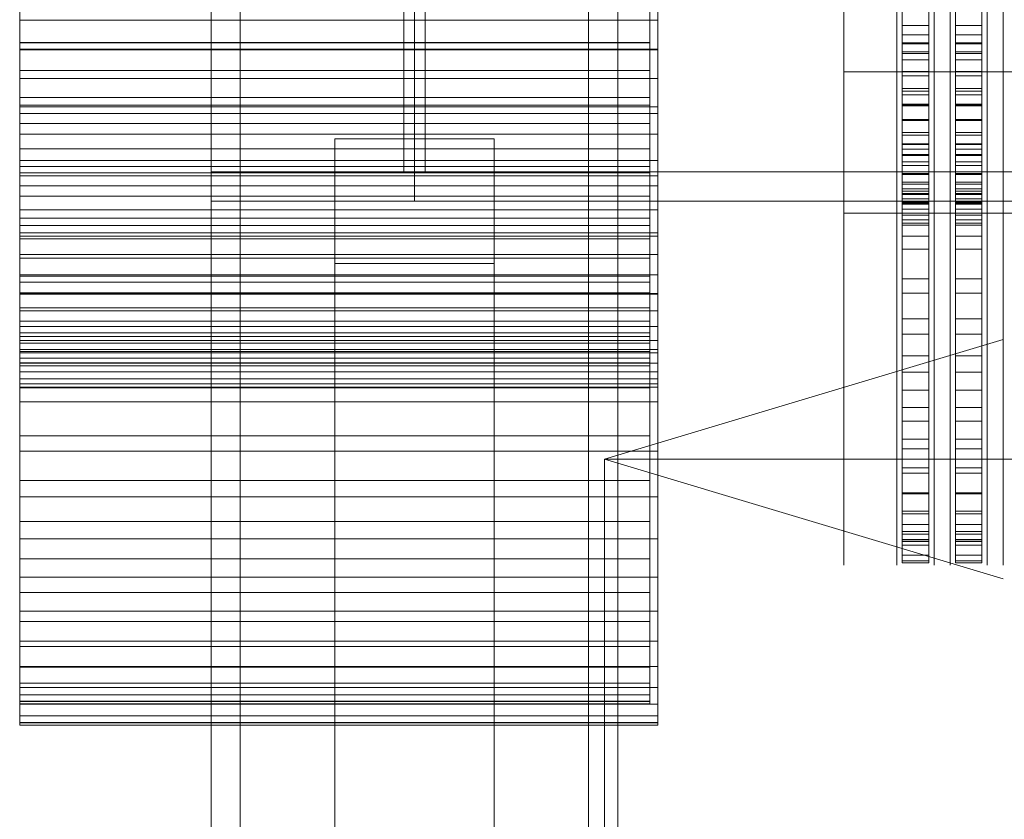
# Model space of a CAD drawing. Header units: millimetres. Extents: x -1970 to 61924, y -58230 to 6847.
# Tile 11 of 256: x -1970 to -1600, y -34735 to -34435. Entities that reach past the tile are written whole.
import ezdxf

# ---------------------------------------------------------------- set-up
doc = ezdxf.new("R2010")
doc.units = ezdxf.units.MM
for name, color, linetype, lineweight in [('COTAS_P', 1, 'Continuous', 0), ('frontal_briquetadora', 7, 'Continuous', 0), ('frontal_tolva', 7, 'Continuous', 0)]:
    doc.layers.add(name, color=color, linetype=linetype, lineweight=lineweight)
doc.dimstyles.new('R19_100', dxfattribs={"dimtxt": 250, "dimasz": 150, "dimexe": 150, "dimexo": 80, "dimgap": 100, "dimtad": 1, "dimtih": 1, "dimtoh": 1, "dimdsep": 46, "dimcen": 0.09, "dimadec": 0, "dimazin": 0, "dimtfac": 1, "dimtdec": 4, "dimtofl": 0, "dimtmove": 0, "dimatfit": 3, "dimfxl": 1, "dimtolj": 1, "dimtzin": 0, "dimarcsym": 0})

# ---------------------------------------------------------------- blocks, each defined once
blk = doc.blocks.new('DIM_R26_43')
at = {"layer": 'COTAS_P'}
for p, q in [((-1750, -34600), (-1600, -34555)), ((2600, -34600), (2450, -34555)), ((-1750, -35500), (-1750, -34600)), ((-1750, -34600), (2600, -34600)), ((-1750, -34600), (-1600, -34645)), ((2600, -34600), (2450, -34645)), ((2600, -35500), (2600, -34600))]:
    blk.add_line(p, q, dxfattribs=at)
blk.add_text('4350 P', height=250, dxfattribs=at).set_placement((425, -34500))

msp = doc.modelspace()

# ---------------------------------------------------------------- linework, layer by layer
at = {"layer": 'frontal_briquetadora'}
for p, q in [((-1970, -34419.073), (-1970, -34443.29)), ((-1970, -34421.041), (-1970, -34445.793)), ((-1733, -34419.073), (-1733, -34443.29)), ((-1730, -34421.041), (-1730, -34445.793)), ((-1970, -34434.992), (-1970, -34423.71)), ((-1730, -34434.992), (-1730, -34423.71)), ((-1660, -34421.718), (-1660, -34439.805)), ((-1640, -34421.718), (-1640, -34439.805)), ((-1640, -34422.364), (-1640, -34440.514)), ((-1638, -34424.199), (-1638, -34443.878)), ((-1628, -34424.199), (-1628, -34443.878)), ((-1626, -34421.718), (-1626, -34439.805)), ((-1626, -34422.364), (-1626, -34440.514)), ((-1620, -34421.718), (-1620, -34439.805)), ((-1620, -34422.364), (-1620, -34440.514)), ((-1618, -34424.199), (-1618, -34443.878)), ((-1608, -34424.199), (-1608, -34443.878)), ((-1606, -34421.718), (-1606, -34439.805)), ((-1606, -34422.364), (-1606, -34440.514)), ((-1600, -34421.718), (-1600, -34439.805)), ((-1600, -34422.364), (-1600, -34440.514)), ((-1660, -34427.684), (-1660, -34446.333)), ((-1640, -34426.432), (-1640, -34444.805)), ((-1640, -34427.684), (-1640, -34446.333)), ((-1638, -34426.703), (-1638, -34446.905)), ((-1628, -34426.703), (-1628, -34446.905)), ((-1626, -34426.432), (-1626, -34444.805)), ((-1626, -34427.684), (-1626, -34446.333)), ((-1620, -34426.432), (-1620, -34444.805)), ((-1620, -34427.684), (-1620, -34446.333)), ((-1618, -34426.703), (-1618, -34446.905)), ((-1608, -34426.703), (-1608, -34446.905)), ((-1606, -34426.432), (-1606, -34444.805)), ((-1606, -34427.684), (-1606, -34446.333)), ((-1600, -34426.432), (-1600, -34444.805)), ((-1600, -34427.684), (-1600, -34446.333)), ((-1660, -34436.432), (-1660, -34431.991)), ((-1638, -34436.967), (-1638, -34430.23)), ((-1628, -34436.967), (-1628, -34430.23)), ((-1618, -34436.967), (-1618, -34430.23)), ((-1608, -34436.967), (-1608, -34430.23)), ((-1970, -34443.442), (-1970, -34432.82)), ((-1970, -34446.081), (-1970, -34434.992)), ((-1970, -34434.992), (-1730, -34434.992)), ((-1733, -34443.442), (-1733, -34432.82)), ((-1730, -34446.081), (-1730, -34434.992)), ((-1638, -34440.509), (-1638, -34433.326)), ((-1628, -34440.509), (-1628, -34433.326)), ((-1618, -34440.509), (-1618, -34433.326)), ((-1608, -34440.509), (-1608, -34433.326)), ((-1660, -34444.435), (-1660, -34436.432)), ((-1660, -34443.861), (-1660, -34438.248)), ((-1638, -34443.503), (-1638, -34436.967)), ((-1638, -34436.967), (-1628, -34436.967)), ((-1628, -34443.503), (-1628, -34436.967)), ((-1618, -34443.503), (-1618, -34436.967)), ((-1618, -34436.967), (-1608, -34436.967)), ((-1608, -34443.503), (-1608, -34436.967)), ((-1970, -34443.29), (-1970, -34466.957)), ((-1970, -34443.29), (-1733, -34443.29)), ((-1970, -34453.839), (-1970, -34443.442)), ((-1970, -34443.442), (-1733, -34443.442)), ((-1733, -34443.29), (-1733, -34466.957)), ((-1733, -34453.839), (-1733, -34443.442)), ((-1660, -34439.805), (-1660, -34456.632)), ((-1640, -34439.805), (-1640, -34456.632)), ((-1640, -34440.514), (-1640, -34457.106)), ((-1638, -34447.477), (-1638, -34440.509)), ((-1638, -34440.509), (-1628, -34440.509)), ((-1628, -34447.477), (-1628, -34440.509)), ((-1626, -34439.805), (-1626, -34456.632)), ((-1626, -34440.514), (-1626, -34457.106)), ((-1620, -34439.805), (-1620, -34456.632)), ((-1620, -34440.514), (-1620, -34457.106)), ((-1618, -34447.477), (-1618, -34440.509)), ((-1618, -34440.509), (-1608, -34440.509)), ((-1608, -34447.477), (-1608, -34440.509)), ((-1606, -34439.805), (-1606, -34456.632)), ((-1606, -34440.514), (-1606, -34457.106)), ((-1600, -34439.805), (-1600, -34456.632)), ((-1600, -34440.514), (-1600, -34457.106)), ((-1970, -34445.793), (-1970, -34469.983)), ((-1970, -34445.793), (-1730, -34445.793)), ((-1970, -34456.935), (-1970, -34446.081)), ((-1970, -34446.081), (-1730, -34446.081)), ((-1730, -34445.793), (-1730, -34469.983)), ((-1730, -34456.935), (-1730, -34446.081)), ((-1660, -34454.633), (-1660, -34443.861)), ((-1660, -34454.414), (-1660, -34444.435)), ((-1660, -34446.333), (-1660, -34464.504)), ((-1640, -34444.805), (-1640, -34462.687)), ((-1640, -34446.333), (-1640, -34464.504)), ((-1638, -34449.815), (-1638, -34443.503)), ((-1638, -34443.503), (-1628, -34443.503)), ((-1638, -34443.878), (-1638, -34463.004)), ((-1638, -34443.878), (-1628, -34443.878)), ((-1638, -34446.905), (-1638, -34466.539)), ((-1638, -34446.905), (-1628, -34446.905)), ((-1628, -34449.815), (-1628, -34443.503)), ((-1628, -34443.878), (-1628, -34463.004)), ((-1628, -34446.905), (-1628, -34466.539)), ((-1626, -34444.805), (-1626, -34462.687)), ((-1626, -34446.333), (-1626, -34464.504)), ((-1620, -34444.805), (-1620, -34462.687)), ((-1620, -34446.333), (-1620, -34464.504)), ((-1618, -34449.815), (-1618, -34443.503)), ((-1618, -34443.503), (-1608, -34443.503)), ((-1618, -34443.878), (-1618, -34463.004)), ((-1618, -34443.878), (-1608, -34443.878)), ((-1618, -34446.905), (-1618, -34466.539)), ((-1618, -34446.905), (-1608, -34446.905)), ((-1608, -34449.815), (-1608, -34443.503)), ((-1608, -34443.878), (-1608, -34463.004)), ((-1608, -34446.905), (-1608, -34466.539)), ((-1606, -34444.805), (-1606, -34462.687)), ((-1606, -34446.333), (-1606, -34464.504)), ((-1600, -34444.805), (-1600, -34462.687)), ((-1600, -34446.333), (-1600, -34464.504)), ((-1638, -34454.206), (-1638, -34447.477)), ((-1638, -34447.477), (-1628, -34447.477)), ((-1638, -34455.877), (-1638, -34449.815)), ((-1638, -34449.815), (-1628, -34449.815)), ((-1628, -34454.206), (-1628, -34447.477)), ((-1628, -34455.877), (-1628, -34449.815)), ((-1618, -34454.206), (-1618, -34447.477)), ((-1618, -34447.477), (-1608, -34447.477)), ((-1618, -34455.877), (-1618, -34449.815)), ((-1618, -34449.815), (-1608, -34449.815)), ((-1608, -34454.206), (-1608, -34447.477)), ((-1608, -34455.877), (-1608, -34449.815)), ((-1970, -34463.972), (-1970, -34453.839)), ((-1970, -34453.839), (-1733, -34453.839)), ((-1733, -34463.972), (-1733, -34453.839)), ((-1660, -34454.414), (-1510, -34454.414)), ((-1660, -34454.414), (-1660, -34464.393)), ((-1638, -34460.669), (-1638, -34454.206)), ((-1638, -34454.206), (-1628, -34454.206)), ((-1628, -34460.669), (-1628, -34454.206)), ((-1618, -34460.669), (-1618, -34454.206)), ((-1618, -34454.206), (-1608, -34454.206)), ((-1608, -34460.669), (-1608, -34454.206)), ((-1970, -34467.513), (-1970, -34456.935)), ((-1970, -34456.935), (-1730, -34456.935)), ((-1730, -34467.513), (-1730, -34456.935)), ((-1660, -34469.69), (-1660, -34454.633)), ((-1660, -34456.632), (-1660, -34471.822)), ((-1640, -34456.632), (-1640, -34471.822)), ((-1640, -34457.106), (-1640, -34471.687)), ((-1638, -34461.668), (-1638, -34455.877)), ((-1638, -34455.877), (-1628, -34455.877)), ((-1628, -34461.668), (-1628, -34455.877)), ((-1626, -34456.632), (-1626, -34471.822)), ((-1626, -34457.106), (-1626, -34471.687)), ((-1620, -34456.632), (-1620, -34471.822)), ((-1620, -34457.106), (-1620, -34471.687)), ((-1618, -34461.668), (-1618, -34455.877)), ((-1618, -34455.877), (-1608, -34455.877)), ((-1608, -34461.668), (-1608, -34455.877)), ((-1606, -34456.632), (-1606, -34471.822)), ((-1606, -34457.106), (-1606, -34471.687)), ((-1600, -34456.632), (-1600, -34471.822)), ((-1600, -34457.106), (-1600, -34471.687)), ((-1638, -34466.843), (-1638, -34460.669)), ((-1638, -34460.669), (-1628, -34460.669)), ((-1638, -34467.166), (-1638, -34461.668)), ((-1638, -34461.668), (-1628, -34461.668)), ((-1628, -34466.843), (-1628, -34460.669)), ((-1628, -34467.166), (-1628, -34461.668)), ((-1618, -34466.843), (-1618, -34460.669)), ((-1618, -34460.669), (-1608, -34460.669)), ((-1618, -34467.166), (-1618, -34461.668)), ((-1618, -34461.668), (-1608, -34461.668)), ((-1608, -34466.843), (-1608, -34460.669)), ((-1608, -34467.166), (-1608, -34461.668)), ((-1970, -34473.803), (-1970, -34463.972)), ((-1970, -34463.972), (-1733, -34463.972)), ((-1733, -34473.803), (-1733, -34463.972)), ((-1660, -34464.393), (-1660, -34472.396)), ((-1660, -34464.504), (-1660, -34482.122)), ((-1640, -34462.687), (-1640, -34480)), ((-1640, -34464.504), (-1640, -34482.122)), ((-1638, -34463.004), (-1638, -34481.485)), ((-1638, -34463.004), (-1628, -34463.004)), ((-1628, -34463.004), (-1628, -34481.485)), ((-1626, -34462.687), (-1626, -34480)), ((-1626, -34464.504), (-1626, -34482.122)), ((-1620, -34462.687), (-1620, -34480)), ((-1620, -34464.504), (-1620, -34482.122)), ((-1618, -34463.004), (-1618, -34481.485)), ((-1618, -34463.004), (-1608, -34463.004)), ((-1608, -34463.004), (-1608, -34481.485)), ((-1606, -34462.687), (-1606, -34480)), ((-1606, -34464.504), (-1606, -34482.122)), ((-1600, -34462.687), (-1600, -34480)), ((-1600, -34464.504), (-1600, -34482.122)), ((-1970, -34466.957), (-1970, -34489.959)), ((-1970, -34466.957), (-1733, -34466.957)), ((-1970, -34477.777), (-1970, -34467.513)), ((-1970, -34467.513), (-1730, -34467.513)), ((-1733, -34466.957), (-1733, -34489.959)), ((-1730, -34477.777), (-1730, -34467.513)), ((-1638, -34466.539), (-1638, -34485.511)), ((-1638, -34466.539), (-1628, -34466.539)), ((-1638, -34472.704), (-1638, -34466.843)), ((-1638, -34466.843), (-1628, -34466.843)), ((-1638, -34472.35), (-1638, -34467.166)), ((-1638, -34467.166), (-1628, -34467.166)), ((-1628, -34466.539), (-1628, -34485.511)), ((-1628, -34472.704), (-1628, -34466.843)), ((-1628, -34472.35), (-1628, -34467.166)), ((-1618, -34466.539), (-1618, -34485.511)), ((-1618, -34466.539), (-1608, -34466.539)), ((-1618, -34472.704), (-1618, -34466.843)), ((-1618, -34466.843), (-1608, -34466.843)), ((-1618, -34472.35), (-1618, -34467.166)), ((-1618, -34467.166), (-1608, -34467.166)), ((-1608, -34466.539), (-1608, -34485.511)), ((-1608, -34472.704), (-1608, -34466.843)), ((-1608, -34472.35), (-1608, -34467.166)), ((-1970, -34469.983), (-1970, -34493.494)), ((-1970, -34469.983), (-1730, -34469.983)), ((-1730, -34469.983), (-1730, -34493.494)), ((-1660, -34487.814), (-1660, -34469.69)), ((-1660, -34471.822), (-1660, -34485.038)), ((-1660, -34472.396), (-1660, -34476.837)), ((-1640, -34471.687), (-1640, -34483.86)), ((-1640, -34471.822), (-1640, -34485.038)), ((-1638, -34477.201), (-1638, -34472.35)), ((-1638, -34472.35), (-1628, -34472.35)), ((-1638, -34478.231), (-1638, -34472.704)), ((-1638, -34472.704), (-1628, -34472.704)), ((-1628, -34477.201), (-1628, -34472.35)), ((-1628, -34478.231), (-1628, -34472.704)), ((-1626, -34471.687), (-1626, -34483.86)), ((-1626, -34471.822), (-1626, -34485.038)), ((-1620, -34471.687), (-1620, -34483.86)), ((-1620, -34471.822), (-1620, -34485.038)), ((-1618, -34477.201), (-1618, -34472.35)), ((-1618, -34472.35), (-1608, -34472.35)), ((-1618, -34478.231), (-1618, -34472.704)), ((-1618, -34472.704), (-1608, -34472.704)), ((-1608, -34477.201), (-1608, -34472.35)), ((-1608, -34478.231), (-1608, -34472.704)), ((-1606, -34471.687), (-1606, -34483.86)), ((-1606, -34471.822), (-1606, -34485.038)), ((-1600, -34471.687), (-1600, -34483.86)), ((-1600, -34471.822), (-1600, -34485.038)), ((-1970, -34483.296), (-1970, -34473.803)), ((-1970, -34473.803), (-1733, -34473.803)), ((-1733, -34483.296), (-1733, -34473.803)), ((-1970, -34487.687), (-1970, -34477.777)), ((-1970, -34477.777), (-1730, -34477.777)), ((-1730, -34487.687), (-1730, -34477.777)), ((-1640, -34480), (-1640, -34496.671)), ((-1638, -34481.701), (-1638, -34477.201)), ((-1638, -34477.201), (-1628, -34477.201)), ((-1638, -34483.403), (-1638, -34478.231)), ((-1638, -34478.231), (-1628, -34478.231)), ((-1628, -34481.701), (-1628, -34477.201)), ((-1628, -34483.403), (-1628, -34478.231)), ((-1626, -34480), (-1626, -34496.671)), ((-1620, -34480), (-1620, -34496.671)), ((-1618, -34481.701), (-1618, -34477.201)), ((-1618, -34477.201), (-1608, -34477.201)), ((-1618, -34483.403), (-1618, -34478.231)), ((-1618, -34478.231), (-1608, -34478.231)), ((-1608, -34481.701), (-1608, -34477.201)), ((-1608, -34483.403), (-1608, -34478.231)), ((-1606, -34480), (-1606, -34496.671)), ((-1600, -34480), (-1600, -34496.671)), ((-1970, -34492.415), (-1970, -34483.296)), ((-1970, -34483.296), (-1733, -34483.296)), ((-1733, -34492.415), (-1733, -34483.296)), ((-1660, -34482.122), (-1660, -34499.116)), ((-1640, -34482.122), (-1640, -34499.116)), ((-1640, -34483.86), (-1640, -34493.293)), ((-1638, -34481.485), (-1638, -34499.229)), ((-1638, -34481.485), (-1628, -34481.485)), ((-1638, -34485.833), (-1638, -34481.701)), ((-1638, -34481.701), (-1628, -34481.701)), ((-1638, -34488.2), (-1638, -34483.403)), ((-1638, -34483.403), (-1628, -34483.403)), ((-1628, -34481.485), (-1628, -34499.229)), ((-1628, -34485.833), (-1628, -34481.701)), ((-1628, -34488.2), (-1628, -34483.403)), ((-1626, -34482.122), (-1626, -34499.116)), ((-1626, -34483.86), (-1626, -34493.293)), ((-1620, -34482.122), (-1620, -34499.116)), ((-1620, -34483.86), (-1620, -34493.293)), ((-1618, -34481.485), (-1618, -34499.229)), ((-1618, -34481.485), (-1608, -34481.485)), ((-1618, -34485.833), (-1618, -34481.701)), ((-1618, -34481.701), (-1608, -34481.701)), ((-1618, -34488.2), (-1618, -34483.403)), ((-1618, -34483.403), (-1608, -34483.403)), ((-1608, -34481.485), (-1608, -34499.229)), ((-1608, -34485.833), (-1608, -34481.701)), ((-1608, -34488.2), (-1608, -34483.403)), ((-1606, -34482.122), (-1606, -34499.116)), ((-1606, -34483.86), (-1606, -34493.293)), ((-1600, -34482.122), (-1600, -34499.116)), ((-1600, -34483.86), (-1600, -34493.293)), ((-1970, -34497.207), (-1970, -34487.687)), ((-1970, -34487.687), (-1730, -34487.687)), ((-1730, -34497.207), (-1730, -34487.687)), ((-1660, -34485.038), (-1660, -34495.983)), ((-1660, -34507.535), (-1660, -34487.814)), ((-1640, -34485.038), (-1640, -34495.983)), ((-1638, -34485.511), (-1638, -34503.727)), ((-1638, -34485.511), (-1628, -34485.511)), ((-1638, -34489.581), (-1638, -34485.833)), ((-1638, -34485.833), (-1628, -34485.833)), ((-1628, -34485.511), (-1628, -34503.727)), ((-1628, -34489.581), (-1628, -34485.833)), ((-1626, -34485.038), (-1626, -34495.983)), ((-1620, -34485.038), (-1620, -34495.983)), ((-1618, -34485.511), (-1618, -34503.727)), ((-1618, -34485.511), (-1608, -34485.511)), ((-1618, -34489.581), (-1618, -34485.833)), ((-1618, -34485.833), (-1608, -34485.833)), ((-1608, -34485.511), (-1608, -34503.727)), ((-1608, -34489.581), (-1608, -34485.833)), ((-1606, -34485.038), (-1606, -34495.983)), ((-1600, -34485.038), (-1600, -34495.983)), ((-1970, -34489.959), (-1970, -34512.184)), ((-1970, -34489.959), (-1733, -34489.959)), ((-1733, -34489.959), (-1733, -34512.184)), ((-1638, -34492.605), (-1638, -34488.2)), ((-1638, -34488.2), (-1628, -34488.2)), ((-1638, -34492.931), (-1638, -34489.581)), ((-1638, -34489.581), (-1628, -34489.581)), ((-1628, -34492.605), (-1628, -34488.2)), ((-1628, -34492.931), (-1628, -34489.581)), ((-1618, -34492.605), (-1618, -34488.2)), ((-1618, -34488.2), (-1608, -34488.2)), ((-1618, -34492.931), (-1618, -34489.581)), ((-1618, -34489.581), (-1608, -34489.581)), ((-1608, -34492.605), (-1608, -34488.2)), ((-1608, -34492.931), (-1608, -34489.581)), ((-1970, -34501.126), (-1970, -34492.415)), ((-1970, -34492.415), (-1733, -34492.415)), ((-1970, -34493.494), (-1970, -34516.21)), ((-1970, -34493.494), (-1730, -34493.494)), ((-1733, -34501.126), (-1733, -34492.415)), ((-1730, -34493.494), (-1730, -34516.21)), ((-1640, -34493.293), (-1640, -34499.728)), ((-1638, -34496.601), (-1638, -34492.605)), ((-1638, -34492.605), (-1628, -34492.605)), ((-1638, -34495.871), (-1638, -34492.931)), ((-1638, -34492.931), (-1628, -34492.931)), ((-1628, -34496.601), (-1628, -34492.605)), ((-1628, -34495.871), (-1628, -34492.931)), ((-1626, -34493.293), (-1626, -34499.728)), ((-1620, -34493.293), (-1620, -34499.728)), ((-1618, -34496.601), (-1618, -34492.605)), ((-1618, -34492.605), (-1608, -34492.605)), ((-1618, -34495.871), (-1618, -34492.931)), ((-1618, -34492.931), (-1608, -34492.931)), ((-1608, -34496.601), (-1608, -34492.605)), ((-1608, -34495.871), (-1608, -34492.931)), ((-1606, -34493.293), (-1606, -34499.728)), ((-1600, -34493.293), (-1600, -34499.728)), ((-1970, -34506.3), (-1970, -34497.207)), ((-1970, -34497.207), (-1730, -34497.207)), ((-1730, -34506.3), (-1730, -34497.207)), ((-1660, -34495.983), (-1660, -34504.414)), ((-1640, -34495.983), (-1640, -34504.414)), ((-1640, -34496.671), (-1640, -34512.628)), ((-1638, -34498.39), (-1638, -34495.871)), ((-1638, -34495.871), (-1628, -34495.871)), ((-1638, -34500.173), (-1638, -34496.601)), ((-1638, -34496.601), (-1628, -34496.601)), ((-1638, -34500.479), (-1638, -34498.39)), ((-1638, -34498.39), (-1628, -34498.39)), ((-1628, -34498.39), (-1628, -34495.871)), ((-1628, -34500.173), (-1628, -34496.601)), ((-1628, -34500.479), (-1628, -34498.39)), ((-1626, -34495.983), (-1626, -34504.414)), ((-1626, -34496.671), (-1626, -34512.628)), ((-1620, -34495.983), (-1620, -34504.414)), ((-1620, -34496.671), (-1620, -34512.628)), ((-1618, -34498.39), (-1618, -34495.871)), ((-1618, -34495.871), (-1608, -34495.871)), ((-1618, -34500.173), (-1618, -34496.601)), ((-1618, -34496.601), (-1608, -34496.601)), ((-1618, -34500.479), (-1618, -34498.39)), ((-1618, -34498.39), (-1608, -34498.39)), ((-1608, -34498.39), (-1608, -34495.871)), ((-1608, -34500.173), (-1608, -34496.601)), ((-1608, -34500.479), (-1608, -34498.39)), ((-1606, -34495.983), (-1606, -34504.414)), ((-1606, -34496.671), (-1606, -34512.628)), ((-1600, -34495.983), (-1600, -34504.414)), ((-1600, -34496.671), (-1600, -34512.628)), ((-1970, -34509.395), (-1970, -34501.126)), ((-1970, -34501.126), (-1733, -34501.126)), ((-1733, -34509.395), (-1733, -34501.126)), ((-1660, -34499.116), (-1660, -34515.414)), ((-1640, -34499.116), (-1640, -34515.414)), ((-1640, -34499.728), (-1640, -34502.99)), ((-1638, -34499.229), (-1638, -34516.153)), ((-1638, -34499.229), (-1628, -34499.229)), ((-1638, -34503.307), (-1638, -34500.173)), ((-1638, -34500.173), (-1628, -34500.173)), ((-1638, -34502.128), (-1638, -34500.479)), ((-1638, -34500.479), (-1628, -34500.479)), ((-1638, -34503.333), (-1638, -34502.128)), ((-1638, -34502.128), (-1628, -34502.128)), ((-1628, -34499.229), (-1628, -34516.153)), ((-1628, -34503.307), (-1628, -34500.173)), ((-1628, -34502.128), (-1628, -34500.479)), ((-1628, -34503.333), (-1628, -34502.128)), ((-1626, -34499.116), (-1626, -34515.414)), ((-1626, -34499.728), (-1626, -34502.99)), ((-1620, -34499.116), (-1620, -34515.414)), ((-1620, -34499.728), (-1620, -34502.99)), ((-1618, -34499.229), (-1618, -34516.153)), ((-1618, -34499.229), (-1608, -34499.229)), ((-1618, -34503.307), (-1618, -34500.173)), ((-1618, -34500.173), (-1608, -34500.173)), ((-1618, -34502.128), (-1618, -34500.479)), ((-1618, -34500.479), (-1608, -34500.479)), ((-1618, -34503.333), (-1618, -34502.128)), ((-1618, -34502.128), (-1608, -34502.128)), ((-1608, -34499.229), (-1608, -34516.153)), ((-1608, -34503.307), (-1608, -34500.173)), ((-1608, -34502.128), (-1608, -34500.479)), ((-1608, -34503.333), (-1608, -34502.128)), ((-1606, -34499.116), (-1606, -34515.414)), ((-1606, -34499.728), (-1606, -34502.99)), ((-1600, -34499.116), (-1600, -34515.414)), ((-1600, -34499.728), (-1600, -34502.99)), ((-1970, -34514.934), (-1970, -34506.3)), ((-1970, -34506.3), (-1730, -34506.3)), ((-1730, -34514.934), (-1730, -34506.3)), ((-1660, -34504.414), (-1660, -34510.141)), ((-1640, -34504.414), (-1640, -34510.141)), ((-1638, -34505.993), (-1638, -34503.307)), ((-1638, -34503.307), (-1628, -34503.307)), ((-1638, -34504.089), (-1638, -34503.333)), ((-1638, -34503.333), (-1628, -34503.333)), ((-1638, -34503.727), (-1638, -34521.1)), ((-1638, -34503.727), (-1628, -34503.727)), ((-1638, -34630.227), (-1638, -34504.089)), ((-1638, -34504.089), (-1628, -34504.089)), ((-1638, -34508.219), (-1638, -34505.993)), ((-1638, -34505.993), (-1628, -34505.993)), ((-1628, -34505.993), (-1628, -34503.307)), ((-1628, -34504.089), (-1628, -34503.333)), ((-1628, -34503.727), (-1628, -34521.1)), ((-1628, -34630.227), (-1628, -34504.089)), ((-1628, -34508.219), (-1628, -34505.993)), ((-1626, -34504.414), (-1626, -34510.141)), ((-1620, -34504.414), (-1620, -34510.141)), ((-1618, -34505.993), (-1618, -34503.307)), ((-1618, -34503.307), (-1608, -34503.307)), ((-1618, -34504.089), (-1618, -34503.333)), ((-1618, -34503.333), (-1608, -34503.333)), ((-1618, -34503.727), (-1618, -34521.1)), ((-1618, -34503.727), (-1608, -34503.727)), ((-1618, -34630.227), (-1618, -34504.089)), ((-1618, -34504.089), (-1608, -34504.089)), ((-1618, -34508.219), (-1618, -34505.993)), ((-1618, -34505.993), (-1608, -34505.993)), ((-1608, -34505.993), (-1608, -34503.307)), ((-1608, -34504.089), (-1608, -34503.333)), ((-1608, -34503.727), (-1608, -34521.1)), ((-1608, -34630.227), (-1608, -34504.089)), ((-1608, -34508.219), (-1608, -34505.993)), ((-1606, -34504.414), (-1606, -34510.141)), ((-1600, -34504.414), (-1600, -34510.141)), ((-1970, -34517.193), (-1970, -34509.395)), ((-1970, -34509.395), (-1733, -34509.395)), ((-1733, -34517.193), (-1733, -34509.395)), ((-1660, -34507.535), (-1510, -34507.535)), ((-1660, -34507.535), (-1660, -34527.256)), ((-1660, -34510.141), (-1660, -34513.036)), ((-1640, -34510.141), (-1640, -34513.036)), ((-1638, -34509.978), (-1638, -34508.219)), ((-1638, -34508.219), (-1628, -34508.219)), ((-1638, -34511.263), (-1638, -34509.978)), ((-1638, -34509.978), (-1628, -34509.978)), ((-1628, -34509.978), (-1628, -34508.219)), ((-1628, -34511.263), (-1628, -34509.978)), ((-1626, -34510.141), (-1626, -34513.036)), ((-1620, -34510.141), (-1620, -34513.036)), ((-1618, -34509.978), (-1618, -34508.219)), ((-1618, -34508.219), (-1608, -34508.219)), ((-1618, -34511.263), (-1618, -34509.978)), ((-1618, -34509.978), (-1608, -34509.978)), ((-1608, -34509.978), (-1608, -34508.219)), ((-1608, -34511.263), (-1608, -34509.978)), ((-1606, -34510.141), (-1606, -34513.036)), ((-1600, -34510.141), (-1600, -34513.036)), ((-1970, -34512.184), (-1970, -34533.525)), ((-1970, -34512.184), (-1733, -34512.184)), ((-1733, -34512.184), (-1733, -34533.525)), ((-1640, -34512.628), (-1640, -34527.804)), ((-1638, -34512.069), (-1638, -34511.263)), ((-1638, -34511.263), (-1628, -34511.263)), ((-1638, -34638.207), (-1638, -34512.069)), ((-1638, -34512.069), (-1628, -34512.069)), ((-1628, -34512.069), (-1628, -34511.263)), ((-1628, -34638.207), (-1628, -34512.069)), ((-1626, -34512.628), (-1626, -34527.804)), ((-1620, -34512.628), (-1620, -34527.804)), ((-1618, -34512.069), (-1618, -34511.263)), ((-1618, -34511.263), (-1608, -34511.263)), ((-1618, -34638.207), (-1618, -34512.069)), ((-1618, -34512.069), (-1608, -34512.069)), ((-1608, -34512.069), (-1608, -34511.263)), ((-1608, -34638.207), (-1608, -34512.069)), ((-1606, -34512.628), (-1606, -34527.804)), ((-1600, -34512.628), (-1600, -34527.804)), ((-1970, -34523.074), (-1970, -34514.934)), ((-1970, -34514.934), (-1730, -34514.934)), ((-1970, -34516.21), (-1970, -34538.023)), ((-1970, -34516.21), (-1730, -34516.21)), ((-1970, -34524.49), (-1970, -34517.193)), ((-1970, -34517.193), (-1733, -34517.193)), ((-1733, -34524.49), (-1733, -34517.193)), ((-1730, -34523.074), (-1730, -34514.934)), ((-1730, -34516.21), (-1730, -34538.023)), ((-1660, -34515.414), (-1660, -34530.951)), ((-1640, -34515.414), (-1640, -34530.951)), ((-1638, -34516.153), (-1638, -34532.172)), ((-1638, -34516.153), (-1628, -34516.153)), ((-1628, -34516.153), (-1628, -34532.172)), ((-1626, -34515.414), (-1626, -34530.951)), ((-1620, -34515.414), (-1620, -34530.951)), ((-1618, -34516.153), (-1618, -34532.172)), ((-1618, -34516.153), (-1608, -34516.153)), ((-1608, -34516.153), (-1608, -34532.172)), ((-1606, -34515.414), (-1606, -34530.951)), ((-1600, -34515.414), (-1600, -34530.951)), ((-1638, -34521.1), (-1638, -34537.545)), ((-1638, -34521.1), (-1628, -34521.1)), ((-1628, -34521.1), (-1628, -34537.545)), ((-1618, -34521.1), (-1618, -34537.545)), ((-1618, -34521.1), (-1608, -34521.1)), ((-1608, -34521.1), (-1608, -34537.545)), ((-1970, -34530.691), (-1970, -34523.074)), ((-1970, -34523.074), (-1730, -34523.074)), ((-1970, -34531.258), (-1970, -34524.49)), ((-1970, -34524.49), (-1733, -34524.49)), ((-1733, -34531.258), (-1733, -34524.49)), ((-1730, -34530.691), (-1730, -34523.074)), ((-1660, -34527.256), (-1660, -34545.38)), ((-1640, -34527.804), (-1640, -34542.132)), ((-1626, -34527.804), (-1626, -34542.132)), ((-1620, -34527.804), (-1620, -34542.132)), ((-1606, -34527.804), (-1606, -34542.132)), ((-1600, -34527.804), (-1600, -34542.132)), ((-1970, -34537.757), (-1970, -34530.691)), ((-1970, -34530.691), (-1730, -34530.691)), ((-1970, -34537.473), (-1970, -34531.258)), ((-1970, -34531.258), (-1733, -34531.258)), ((-1733, -34537.473), (-1733, -34531.258)), ((-1730, -34537.757), (-1730, -34530.691)), ((-1660, -34530.951), (-1660, -34545.662)), ((-1640, -34530.951), (-1640, -34545.662)), ((-1638, -34532.172), (-1638, -34547.21)), ((-1638, -34532.172), (-1628, -34532.172)), ((-1628, -34532.172), (-1628, -34547.21)), ((-1626, -34530.951), (-1626, -34545.662)), ((-1620, -34530.951), (-1620, -34545.662)), ((-1618, -34532.172), (-1618, -34547.21)), ((-1618, -34532.172), (-1608, -34532.172)), ((-1608, -34532.172), (-1608, -34547.21)), ((-1606, -34530.951), (-1606, -34545.662)), ((-1600, -34530.951), (-1600, -34545.662)), ((-1970, -34533.525), (-1970, -34553.878)), ((-1970, -34533.525), (-1733, -34533.525)), ((-1733, -34533.525), (-1733, -34553.878)), ((-1970, -34543.11), (-1970, -34537.473)), ((-1970, -34537.473), (-1733, -34537.473)), ((-1970, -34544.245), (-1970, -34537.757)), ((-1970, -34537.757), (-1730, -34537.757)), ((-1970, -34538.023), (-1970, -34558.825)), ((-1970, -34538.023), (-1730, -34538.023)), ((-1733, -34543.11), (-1733, -34537.473)), ((-1730, -34544.245), (-1730, -34537.757)), ((-1730, -34538.023), (-1730, -34558.825)), ((-1638, -34537.545), (-1638, -34552.983)), ((-1638, -34537.545), (-1628, -34537.545)), ((-1628, -34537.545), (-1628, -34552.983)), ((-1618, -34537.545), (-1618, -34552.983)), ((-1618, -34537.545), (-1608, -34537.545)), ((-1608, -34537.545), (-1608, -34552.983)), ((-1970, -34548.149), (-1970, -34543.11)), ((-1970, -34543.11), (-1733, -34543.11)), ((-1733, -34548.149), (-1733, -34543.11)), ((-1640, -34542.132), (-1640, -34555.552)), ((-1626, -34542.132), (-1626, -34555.552)), ((-1620, -34542.132), (-1620, -34555.552)), ((-1606, -34542.132), (-1606, -34555.552)), ((-1600, -34542.132), (-1600, -34555.552)), ((-1970, -34550.13), (-1970, -34544.245)), ((-1970, -34544.245), (-1730, -34544.245)), ((-1730, -34550.13), (-1730, -34544.245)), ((-1660, -34545.38), (-1660, -34560.438)), ((-1660, -34545.662), (-1660, -34559.486)), ((-1640, -34545.662), (-1640, -34559.486)), ((-1626, -34545.662), (-1626, -34559.486)), ((-1620, -34545.662), (-1620, -34559.486)), ((-1606, -34545.662), (-1606, -34559.486)), ((-1600, -34545.662), (-1600, -34559.486)), ((-1970, -34552.572), (-1970, -34548.149)), ((-1970, -34548.149), (-1733, -34548.149)), ((-1970, -34555.391), (-1970, -34550.13)), ((-1970, -34550.13), (-1730, -34550.13)), ((-1733, -34552.572), (-1733, -34548.149)), ((-1730, -34555.391), (-1730, -34550.13)), ((-1638, -34547.21), (-1638, -34561.193)), ((-1638, -34547.21), (-1628, -34547.21)), ((-1628, -34547.21), (-1628, -34561.193)), ((-1618, -34547.21), (-1618, -34561.193)), ((-1618, -34547.21), (-1608, -34547.21)), ((-1608, -34547.21), (-1608, -34561.193)), ((-1970, -34556.361), (-1970, -34552.572)), ((-1970, -34552.572), (-1733, -34552.572)), ((-1970, -34553.878), (-1970, -34573.144)), ((-1970, -34553.878), (-1733, -34553.878)), ((-1733, -34556.361), (-1733, -34552.572)), ((-1733, -34553.878), (-1733, -34573.144)), ((-1638, -34552.983), (-1638, -34567.338)), ((-1638, -34552.983), (-1628, -34552.983)), ((-1628, -34552.983), (-1628, -34567.338)), ((-1618, -34552.983), (-1618, -34567.338)), ((-1618, -34552.983), (-1608, -34552.983)), ((-1608, -34552.983), (-1608, -34567.338)), ((-1970, -34560.008), (-1970, -34555.391)), ((-1970, -34555.391), (-1730, -34555.391)), ((-1970, -34559.502), (-1970, -34556.361)), ((-1970, -34556.361), (-1733, -34556.361)), ((-1733, -34559.502), (-1733, -34556.361)), ((-1730, -34560.008), (-1730, -34555.391)), ((-1640, -34555.552), (-1640, -34568.006)), ((-1626, -34555.552), (-1626, -34568.006)), ((-1620, -34555.552), (-1620, -34568.006)), ((-1606, -34555.552), (-1606, -34568.006)), ((-1600, -34555.552), (-1600, -34568.006)), ((-1970, -34558.825), (-1970, -34578.517)), ((-1970, -34558.825), (-1730, -34558.825)), ((-1970, -34561.983), (-1970, -34559.502)), ((-1970, -34559.502), (-1733, -34559.502)), ((-1970, -34563.963), (-1970, -34560.008)), ((-1970, -34560.008), (-1730, -34560.008)), ((-1970, -34563.796), (-1970, -34561.983)), ((-1970, -34561.983), (-1733, -34561.983)), ((-1733, -34561.983), (-1733, -34559.502)), ((-1733, -34563.796), (-1733, -34561.983)), ((-1730, -34558.825), (-1730, -34578.517)), ((-1730, -34563.963), (-1730, -34560.008)), ((-1660, -34559.486), (-1660, -34572.368)), ((-1660, -34560.438), (-1660, -34571.209)), ((-1640, -34559.486), (-1640, -34572.368)), ((-1638, -34561.193), (-1638, -34574.054)), ((-1638, -34561.193), (-1628, -34561.193)), ((-1628, -34561.193), (-1628, -34574.054)), ((-1626, -34559.486), (-1626, -34572.368)), ((-1620, -34559.486), (-1620, -34572.368)), ((-1618, -34561.193), (-1618, -34574.054)), ((-1618, -34561.193), (-1608, -34561.193)), ((-1608, -34561.193), (-1608, -34574.054)), ((-1606, -34559.486), (-1606, -34572.368)), ((-1600, -34559.486), (-1600, -34572.368)), ((-1970, -34564.933), (-1970, -34563.796)), ((-1970, -34563.796), (-1733, -34563.796)), ((-1970, -34567.242), (-1970, -34563.963)), ((-1970, -34563.963), (-1730, -34563.963)), ((-1970, -34691.071), (-1970, -34564.933)), ((-1970, -34564.933), (-1733, -34564.933)), ((-1733, -34564.933), (-1733, -34563.796)), ((-1733, -34691.071), (-1733, -34564.933)), ((-1730, -34567.242), (-1730, -34563.963)), ((-1970, -34569.833), (-1970, -34567.242)), ((-1970, -34567.242), (-1730, -34567.242)), ((-1730, -34569.833), (-1730, -34567.242)), ((-1640, -34568.006), (-1640, -34579.441)), ((-1638, -34567.338), (-1638, -34580.54)), ((-1638, -34567.338), (-1628, -34567.338)), ((-1628, -34567.338), (-1628, -34580.54)), ((-1626, -34568.006), (-1626, -34579.441)), ((-1620, -34568.006), (-1620, -34579.441)), ((-1618, -34567.338), (-1618, -34580.54)), ((-1618, -34567.338), (-1608, -34567.338)), ((-1608, -34567.338), (-1608, -34580.54)), ((-1606, -34568.006), (-1606, -34579.441)), ((-1600, -34568.006), (-1600, -34579.441)), ((-1970, -34571.725), (-1970, -34569.833)), ((-1970, -34569.833), (-1730, -34569.833)), ((-1970, -34572.912), (-1970, -34571.725)), ((-1970, -34571.725), (-1730, -34571.725)), ((-1970, -34699.05), (-1970, -34572.912)), ((-1970, -34572.912), (-1730, -34572.912)), ((-1730, -34571.725), (-1730, -34569.833)), ((-1730, -34572.912), (-1730, -34571.725)), ((-1730, -34699.05), (-1730, -34572.912)), ((-1660, -34571.209), (-1660, -34576.823)), ((-1660, -34572.368), (-1660, -34584.253)), ((-1640, -34572.368), (-1640, -34584.253)), ((-1626, -34572.368), (-1626, -34584.253)), ((-1620, -34572.368), (-1620, -34584.253)), ((-1606, -34572.368), (-1606, -34584.253)), ((-1600, -34572.368), (-1600, -34584.253)), ((-1970, -34573.144), (-1970, -34591.229)), ((-1970, -34573.144), (-1733, -34573.144)), ((-1733, -34573.144), (-1733, -34591.229)), ((-1638, -34574.054), (-1638, -34585.73)), ((-1638, -34574.054), (-1628, -34574.054)), ((-1628, -34574.054), (-1628, -34585.73)), ((-1618, -34574.054), (-1618, -34585.73)), ((-1618, -34574.054), (-1608, -34574.054)), ((-1608, -34574.054), (-1608, -34585.73)), ((-1970, -34578.517), (-1970, -34597.002)), ((-1970, -34578.517), (-1730, -34578.517)), ((-1730, -34578.517), (-1730, -34597.002)), ((-1640, -34579.441), (-1640, -34589.808)), ((-1638, -34580.54), (-1638, -34592.527)), ((-1638, -34580.54), (-1628, -34580.54)), ((-1628, -34580.54), (-1628, -34592.527)), ((-1626, -34579.441), (-1626, -34589.808)), ((-1620, -34579.441), (-1620, -34589.808)), ((-1618, -34580.54), (-1618, -34592.527)), ((-1618, -34580.54), (-1608, -34580.54)), ((-1608, -34580.54), (-1608, -34592.527)), ((-1606, -34579.441), (-1606, -34589.808)), ((-1600, -34579.441), (-1600, -34589.808)), ((-1660, -34584.253), (-1660, -34595.094)), ((-1640, -34584.253), (-1640, -34595.094)), ((-1638, -34585.73), (-1638, -34596.164)), ((-1638, -34585.73), (-1628, -34585.73)), ((-1628, -34585.73), (-1628, -34596.164)), ((-1626, -34584.253), (-1626, -34595.094)), ((-1620, -34584.253), (-1620, -34595.094)), ((-1618, -34585.73), (-1618, -34596.164)), ((-1618, -34585.73), (-1608, -34585.73)), ((-1608, -34585.73), (-1608, -34596.164)), ((-1606, -34584.253), (-1606, -34595.094)), ((-1600, -34584.253), (-1600, -34595.094)), ((-1970, -34591.229), (-1970, -34608.046)), ((-1970, -34591.229), (-1733, -34591.229)), ((-1733, -34591.229), (-1733, -34608.046)), ((-1640, -34589.808), (-1640, -34599.062)), ((-1626, -34589.808), (-1626, -34599.062)), ((-1620, -34589.808), (-1620, -34599.062)), ((-1606, -34589.808), (-1606, -34599.062)), ((-1600, -34589.808), (-1600, -34599.062)), ((-1660, -34595.094), (-1660, -34604.846)), ((-1640, -34595.094), (-1640, -34604.846)), ((-1638, -34592.527), (-1638, -34603.238)), ((-1638, -34592.527), (-1628, -34592.527)), ((-1628, -34592.527), (-1628, -34603.238)), ((-1626, -34595.094), (-1626, -34604.846)), ((-1620, -34595.094), (-1620, -34604.846)), ((-1618, -34592.527), (-1618, -34603.238)), ((-1618, -34592.527), (-1608, -34592.527)), ((-1608, -34592.527), (-1608, -34603.238)), ((-1606, -34595.094), (-1606, -34604.846)), ((-1600, -34595.094), (-1600, -34604.846)), ((-1970, -34597.002), (-1970, -34614.191)), ((-1970, -34597.002), (-1730, -34597.002)), ((-1730, -34597.002), (-1730, -34614.191)), ((-1640, -34599.062), (-1640, -34607.164)), ((-1638, -34596.164), (-1638, -34605.306)), ((-1638, -34596.164), (-1628, -34596.164)), ((-1628, -34596.164), (-1628, -34605.306)), ((-1626, -34599.062), (-1626, -34607.164)), ((-1620, -34599.062), (-1620, -34607.164)), ((-1618, -34596.164), (-1618, -34605.306)), ((-1618, -34596.164), (-1608, -34596.164)), ((-1608, -34596.164), (-1608, -34605.306)), ((-1606, -34599.062), (-1606, -34607.164)), ((-1600, -34599.062), (-1600, -34607.164)), ((-1660, -34604.846), (-1660, -34613.468)), ((-1640, -34604.846), (-1640, -34613.468)), ((-1638, -34603.238), (-1638, -34612.623)), ((-1638, -34603.238), (-1628, -34603.238)), ((-1638, -34605.306), (-1638, -34613.112)), ((-1638, -34605.306), (-1628, -34605.306)), ((-1628, -34603.238), (-1628, -34612.623)), ((-1628, -34605.306), (-1628, -34613.112)), ((-1626, -34604.846), (-1626, -34613.468)), ((-1620, -34604.846), (-1620, -34613.468)), ((-1618, -34603.238), (-1618, -34612.623)), ((-1618, -34603.238), (-1608, -34603.238)), ((-1618, -34605.306), (-1618, -34613.112)), ((-1618, -34605.306), (-1608, -34605.306)), ((-1608, -34603.238), (-1608, -34612.623)), ((-1608, -34605.306), (-1608, -34613.112)), ((-1606, -34604.846), (-1606, -34613.468)), ((-1600, -34604.846), (-1600, -34613.468)), ((-1970, -34608.046), (-1970, -34623.513)), ((-1970, -34608.046), (-1733, -34608.046)), ((-1733, -34608.046), (-1733, -34623.513)), ((-1640, -34607.164), (-1640, -34614.079)), ((-1626, -34607.164), (-1626, -34614.079)), ((-1620, -34607.164), (-1620, -34614.079)), ((-1606, -34607.164), (-1606, -34614.079)), ((-1600, -34607.164), (-1600, -34614.079)), ((-1660, -34613.468), (-1660, -34620.925)), ((-1640, -34613.468), (-1640, -34620.925)), ((-1638, -34612.623), (-1638, -34620.636)), ((-1638, -34612.623), (-1628, -34612.623)), ((-1638, -34613.112), (-1638, -34619.543)), ((-1638, -34613.112), (-1628, -34613.112)), ((-1628, -34612.623), (-1628, -34620.636)), ((-1628, -34613.112), (-1628, -34619.543)), ((-1626, -34613.468), (-1626, -34620.925)), ((-1620, -34613.468), (-1620, -34620.925)), ((-1618, -34612.623), (-1618, -34620.636)), ((-1618, -34612.623), (-1608, -34612.623)), ((-1618, -34613.112), (-1618, -34619.543)), ((-1618, -34613.112), (-1608, -34613.112)), ((-1608, -34612.623), (-1608, -34620.636)), ((-1608, -34613.112), (-1608, -34619.543)), ((-1606, -34613.468), (-1606, -34620.925)), ((-1600, -34613.468), (-1600, -34620.925)), ((-1970, -34614.191), (-1970, -34630)), ((-1970, -34614.191), (-1730, -34614.191)), ((-1730, -34614.191), (-1730, -34630)), ((-1640, -34614.079), (-1640, -34619.778)), ((-1626, -34614.079), (-1626, -34619.778)), ((-1620, -34614.079), (-1620, -34619.778)), ((-1606, -34614.079), (-1606, -34619.778)), ((-1600, -34614.079), (-1600, -34619.778)), ((-1660, -34620.925), (-1660, -34627.187)), ((-1640, -34619.778), (-1640, -34624.236)), ((-1640, -34620.925), (-1640, -34627.187)), ((-1638, -34619.543), (-1638, -34624.568)), ((-1638, -34619.543), (-1628, -34619.543)), ((-1638, -34620.636), (-1638, -34627.238)), ((-1638, -34620.636), (-1628, -34620.636)), ((-1628, -34619.543), (-1628, -34624.568)), ((-1628, -34620.636), (-1628, -34627.238)), ((-1626, -34619.778), (-1626, -34624.236)), ((-1626, -34620.925), (-1626, -34627.187)), ((-1620, -34619.778), (-1620, -34624.236)), ((-1620, -34620.925), (-1620, -34627.187)), ((-1618, -34619.543), (-1618, -34624.568)), ((-1618, -34619.543), (-1608, -34619.543)), ((-1618, -34620.636), (-1618, -34627.238)), ((-1618, -34620.636), (-1608, -34620.636)), ((-1608, -34619.543), (-1608, -34624.568)), ((-1608, -34620.636), (-1608, -34627.238)), ((-1606, -34619.778), (-1606, -34624.236)), ((-1606, -34620.925), (-1606, -34627.187)), ((-1600, -34619.778), (-1600, -34624.236)), ((-1600, -34620.925), (-1600, -34627.187)), ((-1970, -34623.513), (-1970, -34637.555)), ((-1970, -34623.513), (-1733, -34623.513)), ((-1733, -34623.513), (-1733, -34637.555)), ((-1640, -34624.236), (-1640, -34627.433)), ((-1638, -34624.568), (-1638, -34628.163)), ((-1638, -34624.568), (-1628, -34624.568)), ((-1628, -34624.568), (-1628, -34628.163)), ((-1626, -34624.236), (-1626, -34627.433)), ((-1620, -34624.236), (-1620, -34627.433)), ((-1618, -34624.568), (-1618, -34628.163)), ((-1618, -34624.568), (-1608, -34624.568)), ((-1608, -34624.568), (-1608, -34628.163)), ((-1606, -34624.236), (-1606, -34627.433)), ((-1600, -34624.236), (-1600, -34627.433)), ((-1660, -34627.187), (-1660, -34632.228)), ((-1640, -34627.187), (-1640, -34632.228)), ((-1640, -34627.433), (-1640, -34629.358)), ((-1638, -34627.238), (-1638, -34632.397)), ((-1638, -34627.238), (-1628, -34627.238)), ((-1638, -34628.163), (-1638, -34630.31)), ((-1638, -34628.163), (-1628, -34628.163)), ((-1628, -34627.238), (-1628, -34632.397)), ((-1628, -34628.163), (-1628, -34630.31)), ((-1626, -34627.187), (-1626, -34632.228)), ((-1626, -34627.433), (-1626, -34629.358)), ((-1620, -34627.187), (-1620, -34632.228)), ((-1620, -34627.433), (-1620, -34629.358)), ((-1618, -34627.238), (-1618, -34632.397)), ((-1618, -34627.238), (-1608, -34627.238)), ((-1618, -34628.163), (-1618, -34630.31)), ((-1618, -34628.163), (-1608, -34628.163)), ((-1608, -34627.238), (-1608, -34632.397)), ((-1608, -34628.163), (-1608, -34630.31)), ((-1606, -34627.187), (-1606, -34632.228)), ((-1606, -34627.433), (-1606, -34629.358)), ((-1600, -34627.187), (-1600, -34632.228)), ((-1600, -34627.433), (-1600, -34629.358)), ((-1970, -34630), (-1970, -34644.352)), ((-1970, -34630), (-1730, -34630)), ((-1730, -34630), (-1730, -34644.352)), ((-1660, -34632.228), (-1660, -34636.026)), ((-1640, -34629.358), (-1640, -34630)), ((-1640, -34632.228), (-1640, -34636.026)), ((-1638, -34630.999), (-1638, -34630.227)), ((-1638, -34630.227), (-1628, -34630.227)), ((-1638, -34630.31), (-1638, -34630.999)), ((-1638, -34630.31), (-1628, -34630.31)), ((-1638, -34630.999), (-1628, -34630.999)), ((-1638, -34632.397), (-1638, -34636.087)), ((-1638, -34632.397), (-1628, -34632.397)), ((-1628, -34630.999), (-1628, -34630.227)), ((-1628, -34630.31), (-1628, -34630.999)), ((-1628, -34632.397), (-1628, -34636.087)), ((-1626, -34629.358), (-1626, -34630)), ((-1626, -34632.228), (-1626, -34636.026)), ((-1620, -34629.358), (-1620, -34630)), ((-1620, -34632.228), (-1620, -34636.026)), ((-1618, -34630.999), (-1618, -34630.227)), ((-1618, -34630.227), (-1608, -34630.227)), ((-1618, -34630.31), (-1618, -34630.999)), ((-1618, -34630.31), (-1608, -34630.31)), ((-1618, -34630.999), (-1608, -34630.999)), ((-1618, -34632.397), (-1618, -34636.087)), ((-1618, -34632.397), (-1608, -34632.397)), ((-1608, -34630.999), (-1608, -34630.227)), ((-1608, -34630.31), (-1608, -34630.999)), ((-1608, -34632.397), (-1608, -34636.087)), ((-1606, -34629.358), (-1606, -34630)), ((-1606, -34632.228), (-1606, -34636.026)), ((-1600, -34629.358), (-1600, -34630)), ((-1600, -34632.228), (-1600, -34636.026)), ((-1660, -34636.026), (-1660, -34638.568)), ((-1640, -34636.026), (-1640, -34638.568)), ((-1638, -34636.087), (-1638, -34638.292)), ((-1638, -34636.087), (-1628, -34636.087)), ((-1628, -34636.087), (-1628, -34638.292)), ((-1626, -34636.026), (-1626, -34638.568)), ((-1620, -34636.026), (-1620, -34638.568)), ((-1618, -34636.087), (-1618, -34638.292)), ((-1618, -34636.087), (-1608, -34636.087)), ((-1608, -34636.087), (-1608, -34638.292)), ((-1606, -34636.026), (-1606, -34638.568)), ((-1600, -34636.026), (-1600, -34638.568)), ((-1970, -34637.555), (-1970, -34650.104)), ((-1970, -34637.555), (-1733, -34637.555)), ((-1733, -34637.555), (-1733, -34650.104)), ((-1660, -34638.568), (-1660, -34639.841)), ((-1640, -34638.568), (-1640, -34639.841)), ((-1638, -34638.999), (-1638, -34638.207)), ((-1638, -34638.207), (-1628, -34638.207)), ((-1638, -34638.292), (-1638, -34638.999)), ((-1638, -34638.292), (-1628, -34638.292)), ((-1638, -34638.999), (-1628, -34638.999)), ((-1628, -34638.999), (-1628, -34638.207)), ((-1628, -34638.292), (-1628, -34638.999)), ((-1626, -34638.568), (-1626, -34639.841)), ((-1620, -34638.568), (-1620, -34639.841)), ((-1618, -34638.999), (-1618, -34638.207)), ((-1618, -34638.207), (-1608, -34638.207)), ((-1618, -34638.292), (-1618, -34638.999)), ((-1618, -34638.292), (-1608, -34638.292)), ((-1618, -34638.999), (-1608, -34638.999)), ((-1608, -34638.999), (-1608, -34638.207)), ((-1608, -34638.292), (-1608, -34638.999)), ((-1606, -34638.568), (-1606, -34639.841)), ((-1600, -34638.568), (-1600, -34639.841)), ((-1970, -34644.352), (-1970, -34657.178)), ((-1970, -34644.352), (-1730, -34644.352)), ((-1730, -34644.352), (-1730, -34657.178)), ((-1970, -34650.104), (-1970, -34661.099)), ((-1970, -34650.104), (-1733, -34650.104)), ((-1733, -34650.104), (-1733, -34661.099)), ((-1970, -34657.178), (-1970, -34668.416)), ((-1970, -34657.178), (-1730, -34657.178)), ((-1730, -34657.178), (-1730, -34668.416)), ((-1970, -34661.099), (-1970, -34670.486)), ((-1970, -34661.099), (-1733, -34661.099)), ((-1733, -34661.099), (-1733, -34670.486)), ((-1970, -34668.416), (-1970, -34678.011)), ((-1970, -34668.416), (-1730, -34668.416)), ((-1730, -34668.416), (-1730, -34678.011)), ((-1970, -34670.486), (-1970, -34678.221)), ((-1970, -34670.486), (-1733, -34670.486)), ((-1733, -34670.486), (-1733, -34678.221)), ((-1970, -34678.011), (-1970, -34685.916)), ((-1970, -34678.011), (-1730, -34678.011)), ((-1970, -34678.221), (-1970, -34684.264)), ((-1970, -34678.221), (-1733, -34678.221)), ((-1733, -34678.221), (-1733, -34684.264)), ((-1730, -34678.011), (-1730, -34685.916)), ((-1970, -34684.264), (-1970, -34688.588)), ((-1970, -34684.264), (-1733, -34684.264)), ((-1970, -34685.916), (-1970, -34692.093)), ((-1970, -34685.916), (-1730, -34685.916)), ((-1733, -34684.264), (-1733, -34688.588)), ((-1730, -34685.916), (-1730, -34692.093)), ((-1970, -34688.588), (-1970, -34691.17)), ((-1970, -34688.588), (-1733, -34688.588)), ((-1970, -34691.999), (-1970, -34691.071)), ((-1970, -34691.071), (-1733, -34691.071)), ((-1970, -34691.17), (-1970, -34691.999)), ((-1970, -34691.17), (-1733, -34691.17)), ((-1733, -34688.588), (-1733, -34691.17)), ((-1733, -34691.999), (-1733, -34691.071)), ((-1733, -34691.17), (-1733, -34691.999)), ((-1970, -34691.999), (-1733, -34691.999)), ((-1970, -34692.093), (-1970, -34696.512)), ((-1970, -34692.093), (-1730, -34692.093)), ((-1730, -34692.093), (-1730, -34696.512)), ((-1970, -34696.512), (-1970, -34699.152)), ((-1970, -34696.512), (-1730, -34696.512)), ((-1970, -34699.999), (-1970, -34699.05)), ((-1970, -34699.05), (-1730, -34699.05)), ((-1730, -34696.512), (-1730, -34699.152)), ((-1730, -34699.999), (-1730, -34699.05)), ((-1970, -34699.152), (-1970, -34699.999)), ((-1970, -34699.152), (-1730, -34699.152)), ((-1970, -34699.999), (-1730, -34699.999)), ((-1730, -34699.152), (-1730, -34699.999))]:
    msp.add_line(p, q, dxfattribs=at)
at = {"layer": 'frontal_tolva'}
for p, q in [((-1898, -35980), (-1898, -32700)), ((-1887, -35980), (-1887, -32700)), ((-1756, -35980), (-1756, -32700)), ((-1745, -35980), (-1745, -32700)), ((-1825.5, -34492), (-1825.5, -34361)), ((-1821.5, -34361), (-1821.5, -34492)), ((-1817.5, -34492), (-1817.5, -34361)), ((-1851.5, -35316.567), (-1851.5, -34479.567)), ((-1851.5, -34479.567), (-1791.5, -34479.567)), ((-1851.5, -34526.433), (-1851.5, -34479.567)), ((-1791.5, -34479.567), (-1791.5, -35316.567)), ((-1791.5, -34479.567), (-1791.5, -34526.433)), ((-1898, -34492), (-1745, -34492)), ((-1898, -34503), (-1898, -34492)), ((-1825.5, -34492), (-1817.5, -34492)), ((-1821.5, -34492), (1821.5, -34492)), ((-1821.5, -34492), (-1821.5, -34503)), ((-1745, -34503), (-1745, -34492)), ((-1898, -34503), (-1745, -34503)), ((-1821.5, -34503), (1821.5, -34503)), ((-1791.5, -34526.433), (-1851.5, -34526.433)), ((-1851.5, -34526.433), (-1851.5, -35363.433)), ((-1791.5, -35363.433), (-1791.5, -34526.433))]:
    msp.add_line(p, q, dxfattribs=at)

# ---------------------------------------------------------------- dimensions: what is measured, and where the dimension line sits
at = {"layer": 'COTAS_P'}
dim = msp.add_aligned_dim(p1=(-1750, -35500), p2=(2600, -35500), distance=900, text='<> P', dimstyle='R19_100', dxfattribs=at)
dim.commit()
dim.dimension.update_dxf_attribs({"geometry": 'DIM_R26_43', "text_midpoint": (425, -34600)})

doc.saveas('drawing.dxf')
